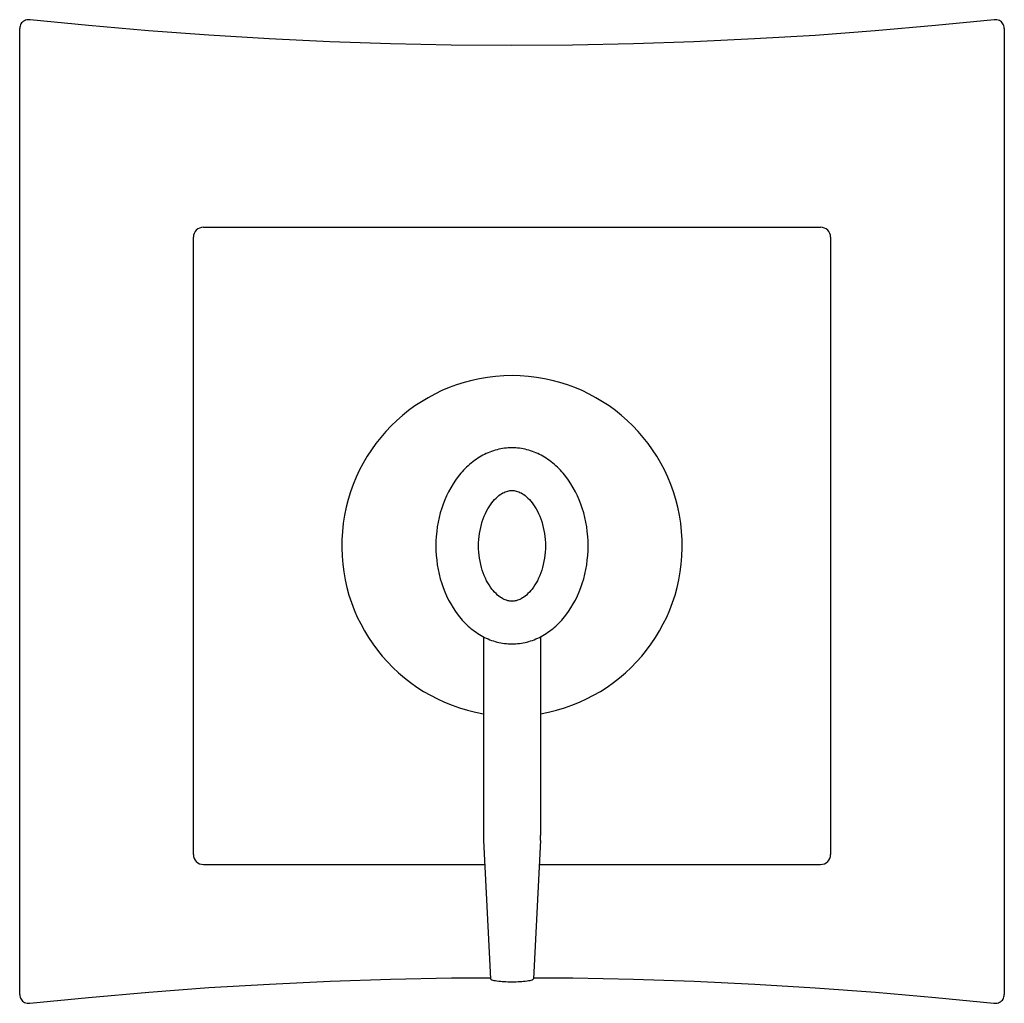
# Model space of a CAD drawing. Header units: millimetres. Extents: x 4182.0922 to 4182.1912, y 1883.5588 to 1883.6577.
import ezdxf

# ---------------------------------------------------------------- set-up
doc = ezdxf.new("R2010")
doc.units = ezdxf.units.MM
doc.layers.add('SANINDUSA', color=3, linetype='Continuous')

msp = doc.modelspace()

# ---------------------------------------------------------------- linework, layer by layer
at = {"layer": 'SANINDUSA'}
for p, q in [((4182.09215461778, 1883.559667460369), (4182.09215461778, 1883.656799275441)), ((4182.191154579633, 1883.656799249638), (4182.191154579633, 1883.55966743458)), ((4182.110620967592, 1883.636813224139), (4182.172688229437, 1883.636813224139)), ((4182.109620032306, 1883.573745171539), (4182.109620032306, 1883.635812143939)), ((4182.173689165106, 1883.635812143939), (4182.173689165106, 1883.573745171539)), ((4182.138785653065, 1883.595640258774), (4182.138785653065, 1883.575654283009)), ((4182.144523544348, 1883.595640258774), (4182.144523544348, 1883.575654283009)), ((4182.138798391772, 1883.575153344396), (4182.139507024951, 1883.561229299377)), ((4182.14451080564, 1883.575153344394), (4182.143802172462, 1883.561229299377)), ((4182.110621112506, 1883.572744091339), (4182.138921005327, 1883.572744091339)), ((4182.144388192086, 1883.572744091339), (4182.172688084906, 1883.572744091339))]:
    msp.add_line(p, q, dxfattribs=at)
for points in [[(4182.093194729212, 1883.657677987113), (4182.093163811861, 1883.657680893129), (4182.093018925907, 1883.657683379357), (4182.092881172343, 1883.657667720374), (4182.092751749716, 1883.657634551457), (4182.092632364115, 1883.657585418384), (4182.092524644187, 1883.65752220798), (4182.092429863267, 1883.657446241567), (4182.092348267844, 1883.657359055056), (4182.092280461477, 1883.657263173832), (4182.092226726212, 1883.657158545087), (4182.092187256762, 1883.657045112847), (4182.092162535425, 1883.656922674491), (4182.09215453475, 1883.656799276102)], [(4182.184232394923, 1883.65708513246), (4182.178184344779, 1883.656557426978), (4182.172120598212, 1883.656110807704), (4182.166043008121, 1883.655745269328), (4182.159954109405, 1883.655460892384), (4182.153856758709, 1883.655257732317), (4182.147753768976, 1883.655135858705), (4182.141647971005, 1883.655095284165), (4182.135542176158, 1883.655136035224), (4182.129439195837, 1883.655258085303), (4182.12334186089, 1883.655461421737), (4182.117252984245, 1883.655745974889), (4182.111175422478, 1883.65611168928), (4182.105111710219, 1883.656558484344), (4182.099063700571, 1883.657086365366), (4182.093194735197, 1883.657677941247)], [(4182.19115466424, 1883.656799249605), (4182.191145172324, 1883.656933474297), (4182.191118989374, 1883.657055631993), (4182.191078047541, 1883.657168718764), (4182.191022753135, 1883.657272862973), (4182.190953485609, 1883.657368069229), (4182.19087060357, 1883.657454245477), (4182.19077474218, 1883.657528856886), (4182.190666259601, 1883.657590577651), (4182.190546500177, 1883.657638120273), (4182.190416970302, 1883.657669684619), (4182.19027929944, 1883.657683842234), (4182.190134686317, 1883.657679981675), (4182.184232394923, 1883.65708513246)], [(4182.099076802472, 1883.559381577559), (4182.105124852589, 1883.559909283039), (4182.111188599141, 1883.560355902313), (4182.117266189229, 1883.560721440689), (4182.123355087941, 1883.561005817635), (4182.129452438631, 1883.561208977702), (4182.135555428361, 1883.561330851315), (4182.139506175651, 1883.56135710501)], [(4182.143803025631, 1883.561357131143), (4182.147767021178, 1883.561330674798), (4182.153870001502, 1883.56120862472), (4182.159967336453, 1883.561005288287), (4182.166056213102, 1883.560720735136), (4182.172133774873, 1883.560355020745), (4182.178197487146, 1883.55990822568), (4182.184245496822, 1883.559380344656), (4182.190114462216, 1883.558788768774)], [(4182.092154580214, 1883.559667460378), (4182.092165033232, 1883.559526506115), (4182.092192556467, 1883.559402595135), (4182.092235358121, 1883.55928868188), (4182.092292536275, 1883.559184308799), (4182.092362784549, 1883.559089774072), (4182.092446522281, 1883.559005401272), (4182.092542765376, 1883.558932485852), (4182.092650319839, 1883.558872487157), (4182.092768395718, 1883.558826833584), (4182.092896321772, 1883.558796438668), (4182.093032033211, 1883.558782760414), (4182.09317520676, 1883.558786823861), (4182.099076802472, 1883.559381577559)], [(4182.190114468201, 1883.558788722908), (4182.190145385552, 1883.558785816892), (4182.190290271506, 1883.558783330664), (4182.19042802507, 1883.558798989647), (4182.190557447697, 1883.558832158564), (4182.190676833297, 1883.558881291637), (4182.190784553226, 1883.558944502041), (4182.190879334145, 1883.559020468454), (4182.190960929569, 1883.559107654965), (4182.191028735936, 1883.559203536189), (4182.1910824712, 1883.559308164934), (4182.19112194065, 1883.559421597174), (4182.191146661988, 1883.55954403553), (4182.191154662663, 1883.559667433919)]]:
    msp.add_lwpolyline(points, dxfattribs=at)
for centre, radius, start, end in [((4182.110621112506, 1883.635812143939), 0.0010010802, 90.00829401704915, 180), ((4182.172688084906, 1883.635812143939), 0.0010010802, 0, 89.99172792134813), ((4182.141654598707, 1883.604778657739), 0.01711847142, 279.6545629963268, 260.3454186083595), ((4182.148643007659, 1883.575654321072), 0.009857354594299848, 180.0002208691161, 182.913177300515), ((4182.134666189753, 1883.575654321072), 0.009857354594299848, 357.086822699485, 359.9997791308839), ((4182.110621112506, 1883.573745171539), 0.0010010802, 180, 269.9917279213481), ((4182.172688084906, 1883.573745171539), 0.0010010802, 270.0082940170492, 0)]:
    msp.add_arc(centre, radius, start, end, dxfattribs=at)
for points, knots in [([(4182.141654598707, 1883.614639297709), (4182.141152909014, 1883.614639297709), (4182.140132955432, 1883.614508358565), (4182.138677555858, 1883.61393206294), (4182.13734374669, 1883.613003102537), (4182.135762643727, 1883.611314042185), (4182.134370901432, 1883.608541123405), (4182.134001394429, 1883.606051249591), (4182.134001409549, 1883.604778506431)], [0, 0, 0, 0, 0.1093575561, 0.2213600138, 0.3380920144, 0.4607296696, 0.7225693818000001, 1, 1, 1, 1]), ([(4182.149307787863, 1883.604778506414), (4182.149307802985, 1883.606051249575), (4182.148938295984, 1883.608541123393), (4182.147546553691, 1883.611314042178), (4182.145965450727, 1883.613003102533), (4182.144631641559, 1883.613932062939), (4182.143176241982, 1883.614508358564), (4182.1421562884, 1883.614639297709), (4182.141654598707, 1883.614639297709)], [0, 0, 0, 0, 0.2774306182, 0.5392703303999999, 0.6619079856, 0.7786399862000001, 0.8906424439, 1, 1, 1, 1]), ([(4182.141654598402, 1883.599210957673), (4182.141510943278, 1883.599210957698), (4182.141193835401, 1883.599253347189), (4182.140693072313, 1883.5994594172), (4182.140143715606, 1883.599851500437), (4182.139578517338, 1883.600464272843), (4182.139054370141, 1883.601303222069), (4182.138471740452, 1883.602731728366), (4182.138172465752, 1883.604778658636), (4182.138471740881, 1883.606825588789), (4182.139054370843, 1883.608254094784), (4182.139578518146, 1883.609093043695), (4182.140143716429, 1883.609705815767), (4182.140693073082, 1883.610097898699), (4182.141193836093, 1883.61030396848), (4182.141510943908, 1883.610346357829), (4182.141654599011, 1883.610346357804)], [0, 0, 0, 0, 0.0305694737, 0.0672274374, 0.1141485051, 0.1730575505, 0.2434934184, 0.3235066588, 0.5000000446, 0.6764934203, 0.7565066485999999, 0.8269425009, 0.8858515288, 0.9327725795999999, 0.9694305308, 1, 1, 1, 1]), ([(4182.141654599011, 1883.610346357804), (4182.141798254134, 1883.61034635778), (4182.142115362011, 1883.610303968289), (4182.142616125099, 1883.610097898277), (4182.143165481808, 1883.609705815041), (4182.143730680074, 1883.609093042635), (4182.144254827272, 1883.608254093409), (4182.144837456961, 1883.606825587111), (4182.14513673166, 1883.604778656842), (4182.144837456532, 1883.602731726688), (4182.14425482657, 1883.601303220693), (4182.143730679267, 1883.600464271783), (4182.143165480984, 1883.599851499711), (4182.142616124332, 1883.599459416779), (4182.142115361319, 1883.599253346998), (4182.141798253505, 1883.599210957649), (4182.141654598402, 1883.599210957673)], [0, 0, 0, 0, 0.0305694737, 0.0672274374, 0.1141485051, 0.1730575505, 0.2434934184, 0.3235066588, 0.5000000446, 0.6764934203, 0.7565066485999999, 0.8269425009, 0.8858515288, 0.9327725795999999, 0.9694305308, 1, 1, 1, 1]), ([(4182.134001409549, 1883.604778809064), (4182.134001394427, 1883.603506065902), (4182.134370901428, 1883.601016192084), (4182.135762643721, 1883.5982432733), (4182.137343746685, 1883.596554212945), (4182.138677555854, 1883.595625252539), (4182.140132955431, 1883.595048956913), (4182.141152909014, 1883.594918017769), (4182.141654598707, 1883.594918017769)], [0, 0, 0, 0, 0.2774306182, 0.5392703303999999, 0.6619079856, 0.7786399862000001, 0.8906424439, 1, 1, 1, 1]), ([(4182.141654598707, 1883.594918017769), (4182.142156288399, 1883.594918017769), (4182.143176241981, 1883.595048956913), (4182.144631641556, 1883.595625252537), (4182.145965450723, 1883.596554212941), (4182.147546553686, 1883.598243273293), (4182.148938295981, 1883.601016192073), (4182.149307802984, 1883.603506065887), (4182.149307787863, 1883.604778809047)], [0, 0, 0, 0, 0.1093575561, 0.2213600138, 0.3380920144, 0.4607296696, 0.7225693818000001, 1, 1, 1, 1]), ([(4182.141654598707, 1883.560915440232), (4182.141381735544, 1883.560915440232), (4182.140876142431, 1883.560929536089), (4182.14028171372, 1883.560981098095), (4182.139894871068, 1883.56104737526), (4182.13971533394, 1883.561092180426), (4182.139607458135, 1883.561134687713), (4182.139546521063, 1883.561167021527), (4182.139508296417, 1883.561204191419), (4182.13950702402, 1883.561229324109)], [0, 0, 0, 0, 0.3707722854, 0.6869417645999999, 0.8098534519, 0.9034518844, 0.9385415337, 0.9658054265, 1, 1, 1, 1]), ([(4182.143802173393, 1883.561229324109), (4182.143800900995, 1883.561204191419), (4182.143762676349, 1883.561167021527), (4182.143701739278, 1883.561134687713), (4182.143593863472, 1883.561092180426), (4182.143414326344, 1883.56104737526), (4182.143027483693, 1883.560981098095), (4182.142433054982, 1883.560929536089), (4182.141927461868, 1883.560915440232), (4182.141654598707, 1883.560915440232)], [0, 0, 0, 0, 0.0341945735, 0.0614584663, 0.09654811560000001, 0.1901465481, 0.3130582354, 0.6292277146, 1, 1, 1, 1])]:
    msp.add_open_spline(points, degree=3, knots=knots, dxfattribs=at)

doc.saveas('drawing.dxf')
